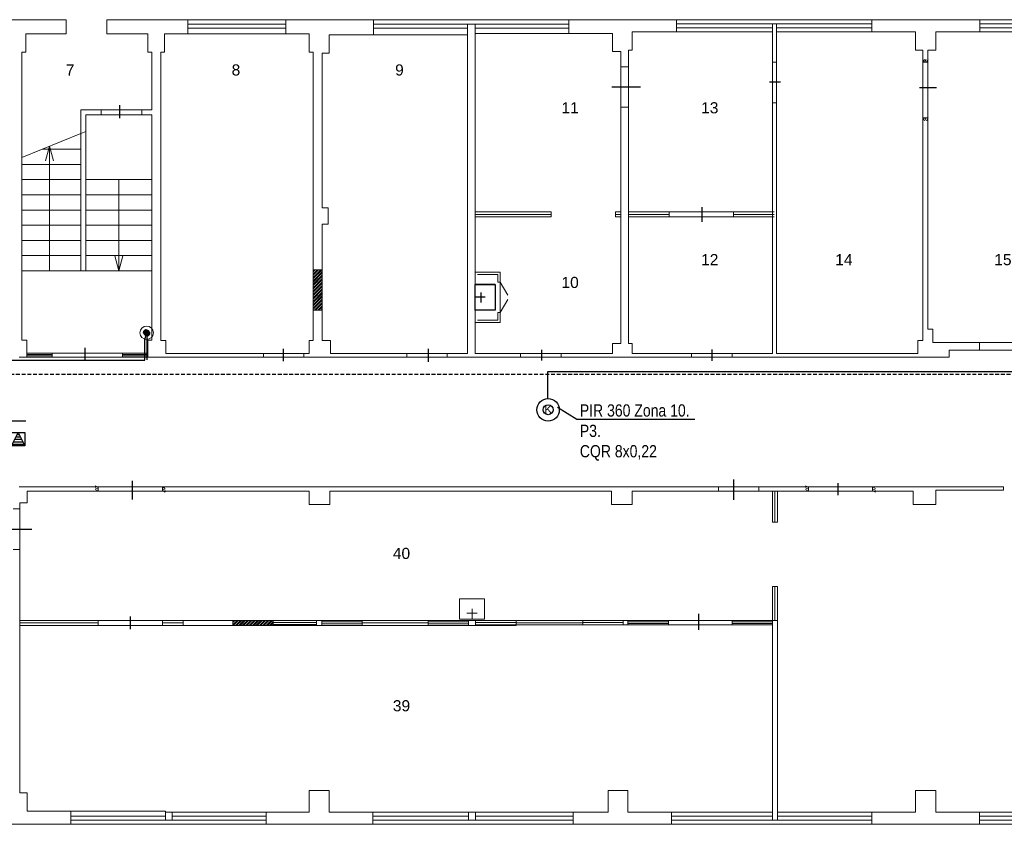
# Model space of a CAD drawing. Header units: millimetres. Extents: x -1662057 to -197461, y -941126 to 63888.
# Tile 91 of 209: x -1642739 to -1623283, y -312172 to -296276. Entities that reach past the tile are written whole.
import ezdxf
from ezdxf import colors
from ezdxf.entities.mleader import LeaderData, LeaderLine
from ezdxf.math import Vec2, Vec3

# ---------------------------------------------------------------- set-up
doc = ezdxf.new("R2010")
doc.units = ezdxf.units.MM
doc.linetypes.add('( DASHED )', pattern=[0.75, 0.5, -0.25])
doc.linetypes.add('KL', pattern=[4, 2, -2])
doc.layers.get('0').update_dxf_attribs({"linetype": 'CONTINUOUS'})
for name, color, linetype, lineweight in [('1_eksplikacija', 8, 'CONTINUOUS', 15), ('1_ESOSAS_SIENAS', 7, 'CONTINUOUS', 30), ('1_PROJ_SIENAS', 6, 'CONTINUOUS', 25), ('1_sanehnika', 8, 'CONTINUOUS', 15), ('VS_AS', 5, 'CONTINUOUS', 25)]:
    doc.layers.add(name, color=color, linetype=linetype, lineweight=lineweight)
for name, color, linetype in [('Apsardze', 5, 'CONTINUOUS'), ('UAS', 240, 'CONTINUOUS'), ('VS AS', 7, 'CONTINUOUS')]:
    doc.layers.add(name, color=color, linetype=linetype)
doc.styles.add('MKM_Arial narrow', font='ARIALN.TTF')
doc.styles.add('PBL', font='arial.ttf')
doc.styles.add('ROMANS', font='arial.ttf', dxfattribs={"width": 0.8, "oblique": 15})
doc.linetypes.add('BATTING', pattern='A,0.00254,-2.54,[134,ltypeshp.shx,S=2.54,R=0,X=-2.54,Y=0],-5.08,[134,ltypeshp.shx,S=2.54,R=180,X=2.54,Y=0],-2.54', length=10.16254)

# ---------------------------------------------------------------- blocks, each defined once
blk = doc.blocks.new('izlietne')
at = {"layer": '1_ESOSAS_SIENAS', "color": 0}
for p, q in [((-250.4, -398.68), (-250.4, 0)), ((250.5, 0), (-250.4, 0)), ((-250.4, 0), (-250.4, -398.68)), ((0, -197.63), (0, 0)), ((250.5, -398.68), (250.5, 0)), ((250.5, -398.68), (250.5, 0)), ((102.4, -120.05), (-98.7, -120.05)), ((-250.4, -398.68), (250.5, -398.68))]:
    blk.add_line(p, q, dxfattribs=at)
blk = doc.blocks.new('smk')
at = {"layer": 'Apsardze'}
for p, q in [((-200, 0), (-200, 200)), ((-200, 0), (-100, 200)), ((-200, 200), (0, 200)), ((-100, 200), (0, 0)), ((0, 200), (0, 0)), ((0, 0), (-200, 0))]:
    blk.add_line(p, q, dxfattribs=at)
at = {"layer": 'Apsardze', "linetype": 'ByBlock'}
for p, q in [((-117, 166), (-83, 166)), ((-188, 25), (-13, 25)), ((-170, 60), (-30, 60)), ((-152, 96), (-48, 96)), ((-135, 131), (-65, 131))]:
    blk.add_line(p, q, dxfattribs=at)
blk = doc.blocks.new('_None')

msp = doc.modelspace()

# ---------------------------------------------------------------- hatches: boundary and pattern name
at = {"linetype": 'ByBlock', "lineweight": 9, "true_color": 0x636466}
h = msp.add_hatch(dxfattribs=at)
h.set_pattern_fill('ANSI32', color=251, scale=5, style=0)
h.set_pattern_definition([(45, (-1680297.79, -277238.914), (-33.67596, 33.67596), []), (45, (-1680275.34, -277238.914), (-33.67596, 33.67596), [])])
h.paths.add_polyline_path([(-1636761.45397, -301215.18512), (-1636941.25397, -301215.18512), (-1636941.25397, -302015.98512), (-1636761.45397, -302015.98512)])
h = msp.add_hatch(dxfattribs=at)
h.set_pattern_fill('ANSI32', color=251, scale=5, style=0)
h.set_pattern_definition([(45, (-1681885.29, -284167.414), (-33.67596, 33.67596), []), (45, (-1681862.84, -284167.414), (-33.67596, 33.67596), [])])
h.paths.add_polyline_path([(-1637731.55397, -308143.68512), (-1638528.75397, -308143.68512), (-1638528.75397, -308243.68512), (-1637731.55397, -308242.48512)])
at = {"layer": 'UAS'}
h = msp.add_hatch(color=5, dxfattribs=at)
h.paths.add_polyline_path([(-1640230.14472, -302462.11713), (-1640259.31027, -302402.96033, 0.2855923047), (-1640296.10043, -302462.11713, 0.5262828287), (-1640206.47796, -302523.68043)])
h.paths.add_polyline_path([(-1640230.75603, -302460.87721), (-1640230.64414, -302460.81803), (-1640206.47796, -302523.68043, 0.3103731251), (-1640164.18901, -302462.11713, 0.5557031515), (-1640259.31027, -302402.96033)])

# ---------------------------------------------------------------- linework, layer by layer
at = {"color": 18, "true_color": 0x000000}
for p, q in [((-1631038.80288, -297604.65211), (-1630474.3559, -297604.65211)), ((-1627920.99631, -297502.39164), (-1627708.32653, -297502.39164)), ((-1624956.78125, -297617.81898), (-1624621.19499, -297617.81898)), ((-1640764.42174, -297962.58478), (-1640764.42174, -298220.326)), ((-1629249.73471, -300270.00492), (-1629249.73471, -299977.84345)), ((-1641446.65265, -303009.59976), (-1641446.65265, -302760.4557)), ((-1637528.84325, -303021.16092), (-1637528.84325, -302779.59795)), ((-1634661.78582, -303037.32338), (-1634661.78582, -302775.93902)), ((-1632420.50137, -303006.98849), (-1632420.50137, -302797.86627)), ((-1629056.5854, -303014.13788), (-1629056.5854, -302788.83214)), ((-1642961.02786, -304199.08309), (-1642617.12376, -304199.08309)), ((-1640512.53071, -305754.32762), (-1640512.53071, -305387.33449)), ((-1628630.28423, -305761.67707), (-1628630.28423, -305359.42135)), ((-1626566.15048, -305671.27785), (-1626566.15048, -305429.99918)), ((-1643027.40227, -306343.09392), (-1642499.31578, -306343.09392)), ((-1640546.35498, -308316.49866), (-1640546.35498, -308064.15897)), ((-1629316.13316, -308332.98227), (-1629316.13316, -308016.37179))]:
    msp.add_line(p, q, dxfattribs=at)
at = {"layer": '1_ESOSAS_SIENAS', "color": 251, "lineweight": 9, "true_color": 0x636466}
for p, q in [((-1649256.80397, -296276.28512), (-1641820.25397, -296276.28512)), ((-1641820.25397, -296554.88512), (-1641820.25397, -296276.28512)), ((-1641019.45397, -296276.28512), (-1582585.35397, -296276.28512)), ((-1641019.45397, -296554.88512), (-1641019.45397, -296276.28512)), ((-1639417.85397, -296276.28512), (-1639417.85397, -296554.88512)), ((-1637481.05397, -296276.28512), (-1637481.05397, -296554.88512)), ((-1635749.05397, -296276.28512), (-1635749.05397, -296576.18512)), ((-1631889.55397, -296276.28512), (-1631889.55397, -296547.88512)), ((-1629762.25397, -296276.28512), (-1629762.25397, -296516.08512)), ((-1625902.95397, -296276.28512), (-1625902.95397, -296516.08512)), ((-1623765.05397, -296276.28512), (-1623765.05397, -296516.08512)), ((-1639417.85397, -296364.48512), (-1637481.05397, -296364.48512)), ((-1639417.85397, -296445.48512), (-1637481.05397, -296445.48512)), ((-1635749.05397, -296364.48512), (-1631889.55397, -296364.48512)), ((-1635749.05397, -296445.48512), (-1633889.75397, -296445.48512)), ((-1633889.75397, -296364.48512), (-1633889.75397, -296576.18512)), ((-1633741.55397, -296364.48512), (-1633741.55397, -296547.88512)), ((-1633741.55397, -296445.48512), (-1631889.55397, -296445.48512)), ((-1629762.25397, -296357.28512), (-1625902.95397, -296357.28512)), ((-1629762.25397, -296435.08512), (-1627864.45397, -296435.08512)), ((-1627864.45397, -296357.28512), (-1627864.45397, -296516.08512)), ((-1627783.25397, -296357.28512), (-1627783.25397, -296516.08512)), ((-1627783.25397, -296435.08512), (-1625902.95397, -296435.08512)), ((-1623765.05397, -296357.28512), (-1619905.65397, -296357.28512)), ((-1623765.05397, -296435.08512), (-1621905.95397, -296435.08512)), ((-1642617.56397, -296554.88512), (-1642617.56397, -296914.68512)), ((-1642617.56397, -296554.88512), (-1641820.25397, -296554.88512)), ((-1641019.45397, -296554.88512), (-1640208.05397, -296554.88512)), ((-1640208.05397, -296554.88512), (-1640208.05397, -296914.68512)), ((-1639879.95397, -296554.88512), (-1637019.05397, -296554.88512)), ((-1639879.95397, -296554.88512), (-1639879.95397, -296914.68512)), ((-1637019.05397, -296554.88512), (-1637019.05397, -296914.68512)), ((-1636620.35397, -296576.18512), (-1636620.35397, -296935.98512)), ((-1636620.35397, -296576.18512), (-1633889.75397, -296576.18512)), ((-1633889.75397, -296576.18512), (-1633889.75397, -302873.28512)), ((-1633741.55397, -296547.88512), (-1631021.75397, -296547.88512)), ((-1633741.55397, -296547.88512), (-1633741.55397, -302873.28512)), ((-1631021.75397, -296547.88512), (-1631021.75397, -296907.68512)), ((-1630633.75397, -296516.08512), (-1630633.75397, -296875.98512)), ((-1630633.75397, -296516.08512), (-1627864.45397, -296516.08512)), ((-1627864.45397, -296516.08512), (-1627864.45397, -297115.78512)), ((-1627783.25397, -296516.08512), (-1627783.25397, -297115.78512)), ((-1627783.25397, -296516.08512), (-1625035.05397, -296516.08512)), ((-1625035.05397, -296516.08512), (-1625035.05397, -296875.98512)), ((-1624632.95397, -296516.08512), (-1624632.95397, -296875.98512)), ((-1624632.95397, -296516.08512), (-1621905.95397, -296516.08512)), ((-1630711.35397, -296875.98512), (-1630711.35397, -297207.58512)), ((-1630711.35397, -296875.98512), (-1630633.75397, -296875.98512)), ((-1625035.05397, -296875.98512), (-1624893.85397, -296875.98512)), ((-1624893.85397, -296875.98512), (-1624893.85397, -297115.78512)), ((-1624795.25397, -296875.98512), (-1624795.25397, -297115.78512)), ((-1624795.25397, -296875.98512), (-1624632.95397, -296875.98512)), ((-1642698.73397, -296914.68512), (-1642698.73397, -302605.08512)), ((-1642698.73397, -296914.68512), (-1642617.56397, -296914.68512)), ((-1640208.05397, -296914.68512), (-1640130.45397, -296914.68512)), ((-1640130.45397, -296914.68512), (-1640130.45397, -298054.18512)), ((-1639950.45397, -296914.68512), (-1639950.45397, -302615.68512)), ((-1639950.45397, -296914.68512), (-1639879.95397, -296914.68512)), ((-1637019.05397, -296914.68512), (-1636941.25397, -296914.68512)), ((-1636941.25397, -296914.68512), (-1636941.25397, -301215.18512)), ((-1636761.45397, -296935.98512), (-1636761.45397, -299994.48512)), ((-1636761.45397, -296935.98512), (-1636620.35397, -296935.98512)), ((-1631021.75397, -296907.68512), (-1630863.05397, -296907.68512)), ((-1630863.05397, -296907.68512), (-1630863.05397, -297207.58512)), ((-1630863.05397, -297183.14884), (-1630863.05397, -302675.58512)), ((-1630863.05397, -297207.58512), (-1630711.35397, -297207.58512)), ((-1630711.35397, -297183.14884), (-1630711.35397, -302675.58512)), ((-1627864.45397, -297105.21104), (-1627864.45397, -302873.28512)), ((-1627864.45397, -297115.78512), (-1627783.25397, -297115.78512)), ((-1627783.25397, -297105.21104), (-1627783.25397, -302873.28512)), ((-1624893.85397, -297095.53462), (-1624893.85397, -302615.68512)), ((-1624893.85397, -297115.78512), (-1624795.25397, -297115.78512)), ((-1624795.25397, -297095.53462), (-1624795.25397, -302393.38512)), ((-1641527.35397, -298054.18512), (-1640279.35481, -298054.18512)), ((-1641527.35397, -298054.18512), (-1641527.35397, -298526.88512)), ((-1641128.85397, -298054.18512), (-1641128.85397, -298156.48512)), ((-1640327.95397, -298054.18512), (-1640130.45397, -298054.18512)), ((-1640327.95397, -298054.18512), (-1640327.95397, -298156.48512)), ((-1630863.05397, -298004.88512), (-1630711.35397, -298004.88512)), ((-1627864.45397, -297916.68512), (-1627783.25397, -297916.68512)), ((-1641428.75397, -298156.48512), (-1640293.55043, -298156.48512)), ((-1641428.75397, -298156.48512), (-1641428.75397, -298488.18512)), ((-1640327.95397, -298156.48512), (-1640130.45397, -298156.48512)), ((-1640130.45397, -298156.48512), (-1640130.45397, -302605.08512)), ((-1624893.85397, -298216.68512), (-1624795.25397, -298216.68512)), ((-1641527.35397, -298526.88512), (-1642698.73397, -298996.08512)), ((-1641527.35397, -298526.88512), (-1641428.75397, -298488.18512)), ((-1641527.35397, -298526.88512), (-1641527.35397, -301236.28512)), ((-1641428.75397, -298488.18512), (-1641428.75397, -301236.28512)), ((-1642296.45397, -298833.98512), (-1641527.35397, -298833.98512)), ((-1642225.95397, -299066.68512), (-1642148.35397, -298777.38512)), ((-1642148.35397, -298777.38512), (-1642148.35397, -301236.28512)), ((-1642070.75397, -299066.68512), (-1642148.35397, -298777.38512)), ((-1642698.73397, -299133.78512), (-1641527.35397, -299133.78512)), ((-1642698.73397, -299433.68512), (-1641527.35397, -299433.68512)), ((-1641428.75397, -299433.68512), (-1640130.45397, -299433.68512)), ((-1640779.55397, -299433.68512), (-1640779.55397, -301236.28512)), ((-1642698.73397, -299733.48512), (-1641527.35397, -299733.48512)), ((-1641428.75397, -299733.48512), (-1640130.45397, -299733.48512)), ((-1636761.45397, -299994.48512), (-1636641.35397, -299994.48512)), ((-1636641.35397, -299994.48512), (-1636641.35397, -300315.58512)), ((-1642698.73397, -300036.78512), (-1641527.35397, -300036.78512)), ((-1641428.75397, -300036.78512), (-1640130.45397, -300036.78512)), ((-1642698.73397, -300336.68512), (-1641527.35397, -300336.68512)), ((-1641428.75397, -300336.68512), (-1640130.45397, -300336.68512)), ((-1636761.45397, -300315.58512), (-1636641.35397, -300315.58512)), ((-1636761.45397, -300315.58512), (-1636761.45397, -301215.18512)), ((-1642698.73397, -300636.48512), (-1641527.35397, -300636.48512)), ((-1641428.75397, -300636.48512), (-1640130.45397, -300636.48512)), ((-1642698.73397, -300936.38512), (-1641527.35397, -300936.38512)), ((-1641428.75397, -300936.38512), (-1640130.45397, -300936.38512)), ((-1640857.05397, -300943.38512), (-1640779.55397, -301236.28512)), ((-1640701.95397, -300943.38512), (-1640779.55397, -301236.28512)), ((-1642698.73397, -301236.28512), (-1640130.45397, -301236.28512)), ((-1642698.73397, -301236.28512), (-1641548.65397, -301236.28512)), ((-1636761.45397, -301215.18512), (-1636941.25397, -301215.18512)), ((-1636941.25397, -302015.98512), (-1636941.25397, -302615.68512)), ((-1636761.45397, -302015.98512), (-1636941.25397, -302015.98512)), ((-1636761.45397, -302015.98512), (-1636761.45397, -302615.68512)), ((-1624795.25397, -302393.38512), (-1624692.85397, -302393.38512)), ((-1624692.85397, -302393.38512), (-1624692.85397, -302654.38512)), ((-1642698.73397, -302605.08512), (-1642599.92397, -302605.08512)), ((-1642599.92397, -302605.08512), (-1642599.92397, -302862.58512)), ((-1640208.05397, -302605.08512), (-1640208.05397, -302862.58512)), ((-1640208.05397, -302605.08512), (-1640130.45397, -302605.08512)), ((-1639950.45397, -302615.68512), (-1639848.25397, -302615.68512)), ((-1639848.25397, -302615.68512), (-1639848.25397, -302873.28512)), ((-1637019.05397, -302615.68512), (-1636941.25397, -302615.68512)), ((-1637019.05397, -302615.68512), (-1637019.05397, -302873.28512)), ((-1636761.45397, -302615.68512), (-1636599.05397, -302615.68512)), ((-1636599.05397, -302615.68512), (-1636599.05397, -302873.28512)), ((-1631021.75397, -302675.58512), (-1631021.75397, -302873.28512)), ((-1631021.75397, -302675.58512), (-1630863.05397, -302675.58512)), ((-1630711.35397, -302675.58512), (-1630633.75397, -302675.58512)), ((-1630633.75397, -302675.58512), (-1630633.75397, -302873.28512)), ((-1624992.75397, -302615.68512), (-1624893.85397, -302615.68512)), ((-1624992.75397, -302615.68512), (-1624992.75397, -302873.28512)), ((-1624692.85397, -302654.38512), (-1622946.16052, -302654.38512)), ((-1623775.65397, -302802.68512), (-1623775.65397, -302654.38512)), ((-1642599.92397, -302862.58512), (-1640683.85171, -302862.58512)), ((-1642599.92397, -302862.58512), (-1642599.92397, -302943.78512)), ((-1642599.92397, -302890.88512), (-1642099.05397, -302890.88512)), ((-1642599.92397, -302918.98512), (-1642099.05397, -302918.98512)), ((-1642099.05397, -302862.58512), (-1642099.05397, -302943.78512)), ((-1642099.05397, -302862.58512), (-1642099.05397, -302943.78512)), ((-1640708.95397, -302862.58512), (-1640208.05397, -302862.58512)), ((-1640708.95397, -302862.58512), (-1640708.95397, -302943.78512)), ((-1640708.95397, -302862.58512), (-1640708.95397, -302943.78512)), ((-1640708.95397, -302890.88512), (-1640208.05397, -302890.88512)), ((-1640708.95397, -302918.98512), (-1640208.05397, -302918.98512)), ((-1640208.05397, -302862.58512), (-1640208.05397, -302943.78512)), ((-1639848.25397, -302873.28512), (-1637102.93875, -302873.28512)), ((-1637918.55397, -302873.28512), (-1637918.55397, -302943.78512)), ((-1637121.25397, -302873.28512), (-1637019.05397, -302873.28512)), ((-1637121.25397, -302873.28512), (-1637121.25397, -302943.78512)), ((-1636599.05397, -302873.28512), (-1634283.98533, -302873.28512)), ((-1635089.15397, -302873.28512), (-1635089.15397, -302943.78512)), ((-1634292.05397, -302873.28512), (-1633889.75397, -302873.28512)), ((-1634292.05397, -302873.28512), (-1634292.05397, -302943.78512)), ((-1633741.55397, -302873.28512), (-1632034.45517, -302873.28512)), ((-1632842.05397, -302873.28512), (-1632842.05397, -302943.78512)), ((-1632041.25397, -302873.28512), (-1631021.75397, -302873.28512)), ((-1632041.25397, -302873.28512), (-1632041.25397, -302943.78512)), ((-1630633.75397, -302873.28512), (-1629462.35397, -302873.28512)), ((-1629538.16652, -302873.28512), (-1627864.45397, -302873.28512)), ((-1629462.35397, -302873.28512), (-1629462.35397, -302943.78512)), ((-1628661.55397, -302873.28512), (-1628661.55397, -302943.78512)), ((-1627783.25397, -302873.28512), (-1624992.75397, -302873.28512)), ((-1624375.35397, -302802.68512), (-1624375.35397, -302943.78512)), ((-1624375.35397, -302802.68512), (-1622834.2183, -302802.68512)), ((-1642748.05397, -302943.78512), (-1642599.92397, -302943.78512)), ((-1642599.92397, -302943.78512), (-1640687.56588, -302943.78512)), ((-1640708.95397, -302943.78512), (-1640208.05397, -302943.78512)), ((-1640208.05397, -302943.78512), (-1637107.54241, -302943.78512)), ((-1637121.25397, -302943.78512), (-1634294.87545, -302943.78512)), ((-1634292.05397, -302943.78512), (-1632012.80716, -302943.78512)), ((-1632041.25397, -302943.78512), (-1629462.35397, -302943.78512)), ((-1629515.47277, -302943.78512), (-1624375.35397, -302943.78512)), ((-1642748.05397, -305504.88512), (-1641189.25397, -305504.88512)), ((-1642589.25397, -305593.08512), (-1642589.25397, -305822.38512)), ((-1642589.25397, -305593.08512), (-1641189.25397, -305593.08512)), ((-1641209.53419, -305593.08512), (-1637019.05397, -305593.08512)), ((-1641190.79502, -305504.88512), (-1628123.82172, -305504.88512)), ((-1637019.05397, -305593.08512), (-1637019.05397, -305854.18512)), ((-1636609.75397, -305593.08512), (-1636609.75397, -305854.18512)), ((-1636609.75397, -305593.08512), (-1631042.85397, -305593.08512)), ((-1631042.85397, -305593.08512), (-1631042.85397, -305854.18512)), ((-1630633.75397, -305593.08512), (-1630633.75397, -305854.18512)), ((-1630633.75397, -305593.08512), (-1628106.09222, -305593.08512)), ((-1628933.25397, -305593.08512), (-1628933.25397, -305504.88512)), ((-1628132.45397, -305504.88512), (-1625883.35463, -305504.88512)), ((-1628132.45397, -305593.08512), (-1628132.45397, -305504.88512)), ((-1628132.45397, -305593.08512), (-1625885.95095, -305593.08512)), ((-1625884.45397, -305504.88512), (-1623295.95397, -305504.88512)), ((-1625884.45397, -305593.08512), (-1625084.55397, -305593.08512)), ((-1625084.55397, -305593.08512), (-1625084.55397, -305854.18512)), ((-1624632.95397, -305571.98512), (-1624632.95397, -305854.18512)), ((-1624632.95397, -305571.98512), (-1623295.95397, -305571.98512)), ((-1623295.95397, -305571.98512), (-1623295.95397, -305504.88512)), ((-1642737.43397, -305822.38512), (-1642737.43397, -305942.38512)), ((-1642737.43397, -305822.38512), (-1642589.25397, -305822.38512)), ((-1642867.92397, -305942.38512), (-1642737.43397, -305942.38512)), ((-1642737.43397, -305939.88529), (-1642737.43397, -311551.57512)), ((-1637019.05397, -305854.18512), (-1636609.75397, -305854.18512)), ((-1631042.85397, -305854.18512), (-1630633.75397, -305854.18512)), ((-1625084.55397, -305854.18512), (-1624632.95397, -305854.18512)), ((-1642867.92397, -306743.18512), (-1642737.43397, -306743.18512)), ((-1639508.25397, -308143.68512), (-1638528.75397, -308143.68512)), ((-1639508.25397, -308243.68512), (-1639508.25397, -308143.68512)), ((-1638528.75397, -308143.68512), (-1638528.75397, -308243.68512)), ((-1637731.55397, -308143.68512), (-1636870.75397, -308143.68512)), ((-1636870.75397, -308182.58512), (-1637731.55397, -308182.58512)), ((-1636768.45397, -308143.68512), (-1635971.15397, -308143.68512)), ((-1635971.15397, -308175.38512), (-1636768.45397, -308175.38512)), ((-1635971.15397, -308175.38512), (-1636768.45397, -308175.38512)), ((-1634669.45397, -308143.68512), (-1633872.05397, -308143.68512)), ((-1633872.05397, -308175.38512), (-1634669.45397, -308175.38512)), ((-1633872.05397, -308242.48512), (-1633872.05397, -308143.68512)), ((-1633730.95397, -308143.68512), (-1632930.25397, -308143.68512)), ((-1633730.95397, -308242.48512), (-1633730.95397, -308143.68512)), ((-1632930.25397, -308242.48512), (-1632930.25397, -308143.68512)), ((-1632930.25397, -308242.48512), (-1632930.25397, -308143.68512)), ((-1631610.85397, -308143.68512), (-1628664.73354, -308143.68512)), ((-1631610.85397, -308231.88512), (-1631610.85397, -308143.68512)), ((-1631610.85397, -308231.88512), (-1631610.85397, -308143.68512)), ((-1630813.55397, -308231.88512), (-1630813.55397, -308143.68512)), ((-1630721.95397, -308143.68512), (-1630813.55397, -308143.68512)), ((-1630721.95397, -308231.88512), (-1630721.95397, -308143.68512)), ((-1630721.95397, -308171.88512), (-1629920.95397, -308171.88512)), ((-1629920.95397, -308231.88512), (-1629920.95397, -308143.68512)), ((-1629920.95397, -308231.88512), (-1629920.95397, -308143.68512)), ((-1628661.55397, -308143.68512), (-1627872.82924, -308143.68512)), ((-1628661.55397, -308231.88512), (-1628661.55397, -308143.68512)), ((-1628661.55397, -308231.88512), (-1628661.55397, -308143.68512)), ((-1628661.55397, -308171.88512), (-1627864.45397, -308171.88512)), ((-1627864.45397, -308231.88512), (-1627864.45397, -308143.68512)), ((-1627762.05397, -308143.68512), (-1627864.45397, -308143.68512)), ((-1627762.05397, -308143.68512), (-1627762.05397, -311932.43512)), ((-1639508.25397, -308243.68512), (-1638528.75397, -308243.68512)), ((-1636870.75397, -308224.88512), (-1637731.55397, -308224.88512)), ((-1637731.55397, -308242.48512), (-1635971.15397, -308242.48512)), ((-1635971.15397, -308210.58512), (-1636768.45397, -308210.58512)), ((-1635971.15397, -308210.58512), (-1636768.45397, -308210.58512)), ((-1633872.05397, -308210.58512), (-1634669.45397, -308210.58512)), ((-1634669.45397, -308242.48512), (-1633872.05397, -308242.48512)), ((-1633872.05397, -308242.48512), (-1633730.95397, -308242.48512)), ((-1632930.25397, -308185.98512), (-1633730.95397, -308185.98512)), ((-1632930.25397, -308228.28512), (-1633730.95397, -308228.28512)), ((-1633730.95397, -308242.48512), (-1632930.25397, -308242.48512)), ((-1630813.55397, -308185.98512), (-1631610.85397, -308185.98512)), ((-1630813.55397, -308231.88512), (-1631610.85397, -308231.88512)), ((-1630721.95397, -308231.88512), (-1630813.55397, -308231.88512)), ((-1630721.95397, -308203.58512), (-1629920.95397, -308203.58512)), ((-1630721.95397, -308231.88512), (-1628558.28446, -308231.88512)), ((-1628661.55397, -308203.58512), (-1627864.45397, -308203.58512)), ((-1628661.55397, -308231.88512), (-1627864.45397, -308231.88512)), ((-1627864.45397, -308231.88512), (-1627864.45397, -311932.43512)), ((-1642737.43397, -311551.57512), (-1642589.25397, -311551.57512)), ((-1642589.25397, -311551.57512), (-1642589.25397, -311911.37512)), ((-1637019.05397, -311502.08512), (-1636620.35397, -311502.08512)), ((-1637019.05397, -311502.08512), (-1637019.05397, -311932.43512)), ((-1636620.35397, -311502.08512), (-1636620.35397, -311932.43512)), ((-1631113.45397, -311502.08512), (-1630721.95397, -311502.08512)), ((-1631113.45397, -311502.08512), (-1631113.45397, -311932.43512)), ((-1625035.05397, -311502.08512), (-1625035.05397, -311932.43512)), ((-1625035.05397, -311502.08512), (-1624632.95397, -311502.08512)), ((-1624632.95397, -311502.08512), (-1624632.95397, -311932.43512)), ((-1642589.25397, -311911.37512), (-1639858.85397, -311911.37512)), ((-1641728.55397, -311911.37512), (-1641728.55397, -312172.36512)), ((-1641728.55397, -312010.18512), (-1639858.85397, -312010.18512)), ((-1639858.85397, -311911.37512), (-1639858.85397, -312091.18512)), ((-1639728.25397, -311932.43512), (-1639858.85397, -311932.43512)), ((-1639728.25397, -311932.43512), (-1637019.05397, -311932.43512)), ((-1639728.25397, -311932.43512), (-1639728.25397, -312091.18512)), ((-1639728.25397, -312010.18512), (-1637869.05397, -312010.18512)), ((-1637869.05397, -311932.43512), (-1637869.05397, -312172.36512)), ((-1636620.35397, -311932.43512), (-1633872.05397, -311932.43512)), ((-1635759.45397, -311932.43512), (-1635759.45397, -312172.36512)), ((-1635759.45397, -312013.61512), (-1633872.05397, -312013.61512)), ((-1633872.05397, -311932.43512), (-1633872.05397, -312091.18512)), ((-1633730.95397, -311932.43512), (-1631113.45397, -311932.43512)), ((-1633730.95397, -311932.43512), (-1633730.95397, -312091.18512)), ((-1633730.95397, -312013.61512), (-1631801.35397, -312013.61512)), ((-1631801.35397, -311932.43512), (-1631801.35397, -312172.36512)), ((-1630721.95397, -311932.43512), (-1627864.45397, -311932.43512)), ((-1629861.05397, -311932.43512), (-1629861.05397, -312172.36512)), ((-1629861.05397, -312013.61512), (-1627864.45397, -312013.61512)), ((-1627864.45397, -311932.43512), (-1627864.45397, -312091.18512)), ((-1627762.05397, -311932.43512), (-1625035.05397, -311932.43512)), ((-1627762.05397, -311932.43512), (-1627762.05397, -312091.18512)), ((-1627762.05397, -312013.61512), (-1625902.95397, -312013.61512)), ((-1625902.95397, -311932.43512), (-1625902.95397, -312172.36512)), ((-1624632.95397, -311932.43512), (-1621895.25397, -311932.43512)), ((-1623775.65397, -311932.43512), (-1623775.65397, -312172.36512)), ((-1623775.65397, -312013.61512), (-1621895.25397, -312013.61512)), ((-1649256.80397, -312172.36512), (-1589094.05397, -312172.36512)), ((-1641728.55397, -312091.18512), (-1637869.05397, -312091.18512)), ((-1635759.45397, -312091.18512), (-1631801.35397, -312091.18512)), ((-1629861.05397, -312091.18512), (-1625902.95397, -312091.18512)), ((-1623775.65397, -312091.18512), (-1619813.85397, -312091.18512))]:
    msp.add_line(p, q, dxfattribs=at)
at = {"layer": '1_ESOSAS_SIENAS', "color": 251, "linetype": 'ByBlock', "lineweight": 9, "true_color": 0x636466}
for p, q in [((-1636870.75397, -308242.48512), (-1636870.75397, -308143.68512)), ((-1636870.75397, -308143.68512), (-1636768.45397, -308143.68512)), ((-1636768.45397, -308242.48512), (-1636768.45397, -308143.68512)), ((-1636768.45397, -308242.48512), (-1636768.45397, -308143.68512)), ((-1633872.05397, -308143.68512), (-1633730.95397, -308143.68512)), ((-1636768.45397, -308242.48512), (-1636870.75397, -308242.48512)), ((-1630721.95397, -311932.43512), (-1630721.95397, -311502.08512)), ((-1633730.95397, -311932.43512), (-1633872.05397, -311932.43512))]:
    msp.add_line(p, q, dxfattribs=at)
at = {"layer": '1_PROJ_SIENAS', "color": 251, "linetype": 'ByBlock', "lineweight": 9, "true_color": 0x636466}
for p, q in [((-1624893.85397, -297115.78512), (-1624861.67312, -297060.04624)), ((-1624860.35505, -297115.78512), (-1624828.17419, -297060.04624)), ((-1624821.17843, -297115.78512), (-1624788.99757, -297060.04624)), ((-1624893.85397, -298272.42399), (-1624861.67312, -298216.68512)), ((-1624860.35505, -298272.42399), (-1624828.17419, -298216.68512)), ((-1624821.17843, -298272.42399), (-1624788.99757, -298216.68512)), ((-1633741.55397, -300074.48512), (-1632237.30397, -300074.48512)), ((-1633741.55397, -300173.28512), (-1632237.30397, -300173.28512)), ((-1632237.30397, -300074.48512), (-1632237.30397, -300173.28512)), ((-1630967.30397, -300074.48512), (-1630967.30397, -300173.28512)), ((-1630967.30397, -300074.48512), (-1630863.05397, -300074.48512)), ((-1630967.30397, -300173.28512), (-1630863.05397, -300173.28512)), ((-1628636.83513, -300074.48512), (-1630711.35397, -300074.48512)), ((-1628636.83513, -300173.28512), (-1630711.35397, -300173.28512)), ((-1629907.10397, -300074.48512), (-1629907.10397, -300173.28512)), ((-1628637.10397, -300074.48512), (-1628637.10397, -300173.28512)), ((-1627832.85397, -300074.48512), (-1628637.10397, -300074.48512)), ((-1627832.85397, -300173.28512), (-1628637.10397, -300173.28512)), ((-1636941.25397, -301215.18512), (-1636941.25397, -302015.98512)), ((-1636761.45397, -302015.98512), (-1636761.45397, -301215.18512)), ((-1641244.99285, -305488.22872), (-1641189.25397, -305520.40957)), ((-1641244.99285, -305521.72764), (-1641189.25397, -305553.9085)), ((-1641244.99285, -305560.90426), (-1641189.25397, -305593.08512)), ((-1641189.25397, -305504.88512), (-1641189.25397, -305593.08512)), ((-1639919.25397, -305504.88512), (-1639919.25397, -305593.08512)), ((-1639919.25397, -305508.09435), (-1639863.5151, -305540.27521)), ((-1639919.25397, -305541.59328), (-1639863.5151, -305573.77413)), ((-1639919.25397, -305580.76989), (-1639863.5151, -305612.95075)), ((-1627864.45397, -306202.38512), (-1627864.45397, -305593.08512)), ((-1627864.45397, -305593.08512), (-1627764.45397, -305593.08512)), ((-1627764.45397, -306202.38512), (-1627764.45397, -305593.08512)), ((-1627210.19285, -305488.22872), (-1627154.45397, -305520.40957)), ((-1627210.19285, -305521.72764), (-1627154.45397, -305553.9085)), ((-1627210.19285, -305560.90426), (-1627154.45397, -305593.08512)), ((-1627154.45397, -305593.08512), (-1627154.45397, -305504.88512)), ((-1625884.45397, -305593.08512), (-1625884.45397, -305504.88512)), ((-1625884.45397, -305508.09435), (-1625828.7151, -305540.27521)), ((-1625884.45397, -305541.59328), (-1625828.7151, -305573.77413)), ((-1625884.45397, -305580.76989), (-1625828.7151, -305612.95075)), ((-1627864.45397, -306202.38512), (-1627764.45397, -306202.38512)), ((-1627864.45397, -308143.68512), (-1627864.45397, -307473.18512)), ((-1627864.45397, -307473.18512), (-1627764.45397, -307473.18512)), ((-1627764.45397, -308143.68512), (-1627764.45397, -307473.18512)), ((-1642737.43397, -308143.68512), (-1639843.82229, -308143.68512)), ((-1642737.43397, -308143.68512), (-1642737.43397, -308243.68512)), ((-1641189.25397, -308143.68512), (-1641189.25397, -308243.68512)), ((-1639919.25397, -308143.68512), (-1639508.25397, -308143.68512)), ((-1639919.25397, -308143.68512), (-1639919.25397, -308243.68512)), ((-1638528.75397, -308143.68512), (-1637731.55397, -308143.68512)), ((-1637731.55397, -308242.48512), (-1637731.55397, -308143.68512)), ((-1635971.15397, -308242.48512), (-1635971.15397, -308143.68512)), ((-1635971.15397, -308242.48512), (-1635971.15397, -308143.68512)), ((-1635971.15397, -308242.48512), (-1635971.15397, -308143.68512)), ((-1635971.15397, -308143.68512), (-1635170.35397, -308143.68512)), ((-1635170.35397, -308143.68512), (-1634669.45397, -308143.68512)), ((-1634669.45397, -308242.48512), (-1634669.45397, -308143.68512)), ((-1632930.25397, -308143.68512), (-1631610.85397, -308143.68512)), ((-1632930.25397, -308143.68512), (-1632930.25397, -308228.28512)), ((-1631610.85397, -308143.68512), (-1631610.85397, -308228.28512)), ((-1627864.45397, -308143.68512), (-1627764.45397, -308143.68512)), ((-1642737.43397, -308243.68512), (-1639551.3157, -308243.68512)), ((-1639919.25397, -308243.68512), (-1639508.25397, -308243.68512)), ((-1638528.75397, -308243.68512), (-1637731.55397, -308243.68512)), ((-1635971.15397, -308242.48512), (-1634669.45397, -308242.48512)), ((-1632930.25397, -308228.28512), (-1631610.85397, -308228.28512))]:
    msp.add_line(p, q, dxfattribs=at)
at = {"layer": '1_PROJ_SIENAS', "color": 251, "linetype": 'BATTING', "lineweight": 9, "ltscale": 3, "true_color": 0x636466}
for p, q in [((-1633741.55397, -300123.88512), (-1632237.30397, -300123.88512)), ((-1630967.30397, -300123.88512), (-1630863.05397, -300123.88512)), ((-1629907.10397, -300123.88512), (-1630711.35397, -300123.88512)), ((-1627832.85397, -300123.88512), (-1628637.10397, -300123.88512)), ((-1627814.45397, -306202.38512), (-1627814.45397, -305593.08512)), ((-1627814.45397, -308143.68512), (-1627814.45397, -307473.18512)), ((-1642737.43397, -308193.68512), (-1641189.25397, -308193.68512)), ((-1639919.25397, -308193.68512), (-1639508.25397, -308193.68512)), ((-1635971.15397, -308193.08512), (-1634669.45397, -308193.08512)), ((-1632930.25397, -308193.08512), (-1631610.85397, -308193.08512))]:
    msp.add_line(p, q, dxfattribs=at)
at = {"layer": '1_sanehnika', "color": 251, "linetype": 'ByBlock', "lineweight": 9, "true_color": 0x636466}
for p, q in [((-1633291.50946, -301461.34185), (-1633241.86713, -301461.28266)), ((-1633241.50946, -301461.28224), (-1633091.50946, -301721.08986)), ((-1633241.50946, -302061.28266), (-1633091.50946, -301801.47504)), ((-1633291.50946, -302061.34227), (-1633241.15179, -302061.28224)), ((-1634048.45397, -307720.38512), (-1634048.45397, -308118.98512)), ((-1634048.45397, -308118.98512), (-1634048.45397, -307720.38512)), ((-1634048.45397, -307720.38512), (-1633551.15397, -307720.38512)), ((-1633551.15397, -307720.38512), (-1633551.15397, -308118.98512)), ((-1633551.15397, -307720.38512), (-1633551.15397, -308118.98512)), ((-1633798.15397, -307917.98512), (-1633798.15397, -308118.98512)), ((-1633551.15397, -308118.98512), (-1634048.45397, -308118.98512)), ((-1633699.25397, -307998.98512), (-1633900.35397, -307998.98512))]:
    msp.add_line(p, q, dxfattribs=at)
msp.add_lwpolyline([(-1633241.50946, -302261.28245), (-1633741.50946, -302261.28245), (-1633741.50946, -301261.28245), (-1633241.50946, -301261.28245)], close=True, dxfattribs=at)
for points in [[(-1633691.50946, -301311.28245), (-1633291.50946, -301311.28245), (-1633291.50946, -301461.34185)], [(-1633291.50946, -302061.34227), (-1633291.50946, -302211.28245), (-1633691.50946, -302211.28245)]]:
    msp.add_lwpolyline(points, dxfattribs=at)
at = {"layer": 'UAS', "color": 5, "linetype": 'ByBlock', "lineweight": 18, "ltscale": 50}
msp.add_circle((-1640230.09271, -302462.08963), 132.47566, dxfattribs=at)
at = {"layer": 'UAS', "color": 5, "linetype": 'KL', "lineweight": 18, "ltscale": 50}
msp.add_circle((-1640230.14472, -302462.11713), 65.95571, dxfattribs=at)
at = {"layer": 'UAS', "color": 5}
for centre, radius in [((-1632298.063, -303983.16208), 222.20558), ((-1632297.75611, -303981.57663), 98.79327)]:
    msp.add_circle(centre, radius, dxfattribs=at)
at = {"layer": 'VS_AS', "color": 6, "lineweight": 30}
for p, q in [((-1640263.74874, -302596.72529), (-1640219.39088, -302444.08422)), ((-1640219.39088, -302444.08422), (-1640224.24621, -302635.8344)), ((-1640263.74874, -303001.16975), (-1640263.74874, -302596.72529)), ((-1640224.24621, -302635.8344), (-1640224.24621, -302997.83605)), ((-1642990.72018, -303001.16975), (-1640263.74874, -303001.16975))]:
    msp.add_line(p, q, dxfattribs=at)
at = {"layer": 'VS_AS', "color": 6, "linetype": '( DASHED )', "lineweight": 30, "ltscale": 150}
msp.add_lwpolyline([(-1573794.04414, -303139.45354), (-1573497.59451, -303139.45354), (-1573497.59451, -303127.46533), (-1573464.79673, -303127.46533), (-1573464.79673, -303139.98202), (-1572704.62877, -303139.98202), (-1572704.62877, -303124.21099), (-1572666.11783, -303124.21099), (-1572666.11783, -303141.48402), (-1572666.11783, -303390.95562), (-1575963.35294, -303390.95562), (-1575963.35294, -303284.03525), (-1576024.24043, -303284.03525), (-1576024.24043, -303280), (-1576024.24043, -303285.95447), (-1648769.50985, -303285.95447), (-1648769.50985, -303405.36372), (-1648859.65085, -303405.36372), (-1648859.65085, -301495.45547), (-1650465.63129, -301495.45547)], dxfattribs=at)

# ---------------------------------------------------------------- block references
at = {"layer": '1_sanehnika', "color": 251, "linetype": 'ByBlock', "lineweight": 9, "true_color": 0x636466, "xscale": -1, "rotation": 89.98981670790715}
msp.add_blockref('izlietne', (-1633741.55396, -301761.28244), dxfattribs=at)
at = {"layer": 'VS AS', "xscale": 1.318359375, "yscale": 1.318359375, "zscale": 1.318359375}
msp.add_blockref('smk', (-1642639.73615, -304692.4133), dxfattribs=at)

# ---------------------------------------------------------------- texts
at = {"layer": '1_eksplikacija', "color": 251, "linetype": 'ByBlock', "lineweight": 9, "true_color": 0x636466, "style": 'PBL'}
for s, p in [('7', (-1641828.15028, -297379.15287)), ('8', (-1638550.53363, -297379.15287)), ('9', (-1635320.62017, -297379.15287)), ('11', (-1632033.14106, -298126.46132)), ('13', (-1629273.41863, -298126.46132)), ('12', (-1629273.41863, -301126.68408)), ('14', (-1626623.1869, -301126.68408)), ('15', (-1623481.02521, -301126.68408)), ('10', (-1632033.14106, -301577.26713)), ('40', (-1635365.08654, -306930.37419)), ('39', (-1635365.08654, -309939.65598))]:
    msp.add_text(s, height=220, dxfattribs=at).set_placement(p)
at = {"layer": 'VS AS', "color": 5, "style": 'ROMANS'}
msp.add_text('K', height=158.20312, rotation=0.184298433, dxfattribs=at).set_placement((-1632369.26045, -304053.28455, 875.19667))

# ---------------------------------------------------------------- next in the draw order: leaders
at = {"layer": 'VS_AS', "color": 7}
ml = msp.add_multileader_mtext('Standard', dxfattribs=at)
ml.set_content('{\\C5;PIR 360 Zona 10. P3.\\fArial Narrow|b0|i0|c186|p34;\\P}CQR 8x0,22', color=7, style='MKM_Arial narrow')
ml.set_leader_properties(color=256, linetype='ByLayer', lineweight=-1)
ml.set_arrow_properties(name='NONE')
ml.build(insert=Vec2(0, 0))
ml.multileader.update_dxf_attribs({"has_dogleg": 0, "text_left_attachment_type": 6, "text_right_attachment_type": 6, "dogleg_length": 0.36, "arrow_head_size": 90.58202})
ctx = ml.context
ctx.base_point, ctx.char_height, ctx.arrow_head_size, ctx.landing_gap_size, ctx.plane_origin = Vec3(-1631730.54501, -304165.34264), 241.552043, 90.58202, 60.38801, Vec3(-1626790.06162, -318879.36342)
ctx.left_attachment, ctx.right_attachment, ctx.attachment_type = 6, 6, 1
notes = []
notes.append((ctx, [(0, (1, 1, 0), (-1631730.90501, -304165.34264), (1, 0), 0.36, [(0, [(-1632109.71766, -303932.56683)], 0, [])])]))
ctx.mtext.insert, ctx.mtext.width, ctx.mtext.defined_height, ctx.mtext.flow_direction = Vec3(-1631670.157, -303875.48019), 2248.3884705, 597.96664, 5
ctx.mtext.has_bg_fill, ctx.mtext.bg_color, ctx.mtext.bg_scale_factor, ctx.mtext.bg_transparency, ctx.mtext.use_window_bg_color = 1, -1073741824, 1.2, 0, 1
for ctx, leaders in notes:
    for number, flags, end, landing, length, lines in leaders:
        leader = LeaderData()
        leader.index, (leader.has_last_leader_line, leader.has_dogleg_vector, leader.attachment_direction) = number, flags
        leader.last_leader_point, leader.dogleg_vector, leader.dogleg_length = Vec3(end), Vec3(landing), length
        for number, points, colour, breaks in lines:
            line = LeaderLine()
            line.index, line.vertices, line.color, line.breaks = number, Vec3.list(points), colors.encode_raw_color(colour), breaks
            leader.lines.append(line)
        ctx.leaders.append(leader)

# ---------------------------------------------------------------- next in the draw order: linework, layer by layer
at = {"layer": 'VS_AS', "color": 5}
msp.add_lwpolyline([(-1632303.80647, -303761.75569), (-1632303.80647, -303225.65183), (-1576565.50964, -303225.65183), (-1576565.50964, -302867.11812), (-1572934.53065, -302867.11812), (-1572934.53065, -302958.29527)], dxfattribs=at)

doc.saveas('drawing.dxf')
